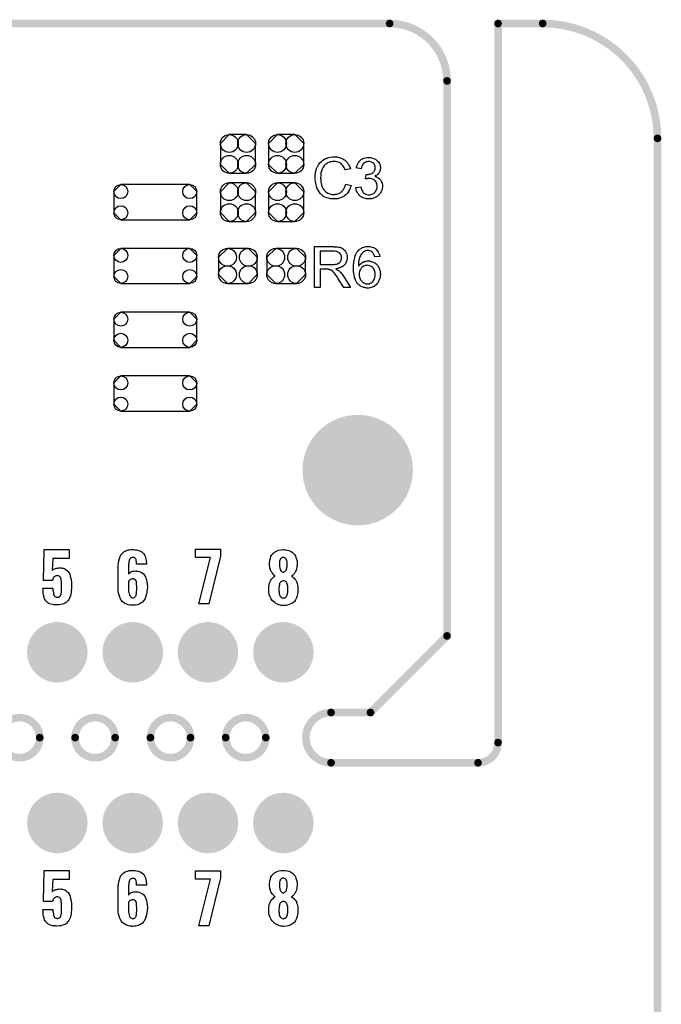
# Model space of a CAD drawing. Extents: x -0.07 to 0.95, y -0.15 to 1.54.
# Tile 13 of 13: x 0.45 to 0.95, y 0.77 to 1.54. Entities that reach past the tile are written whole.
import ezdxf

# ---------------------------------------------------------------- set-up
doc = ezdxf.new("R2010")
doc.units = 0
doc.layers.get('0').update_dxf_attribs({"linetype": 'CONTINUOUS'})
for name, color, linetype in [('gko', 6, 'CONTINUOUS'), ('gto', 2, 'CONTINUOUS'), ('gts', 1, 'CONTINUOUS')]:
    doc.layers.add(name, color=color, linetype=linetype)

# ---------------------------------------------------------------- blocks, each defined once
blk = doc.blocks.new('D32')
at = {"const_width": 0.003}
blk.add_lwpolyline([(-0.0015, 0, 1), (0.0015, 0, 1)], format="xyb", close=True, dxfattribs=at)
blk = doc.blocks.new('D64')
blk.add_lwpolyline([(0.0068, 0.0152), (-0.0068, 0.0152), (-0.0138, 0.0082), (-0.0138, -0.0082), (-0.0068, -0.0152), (0.0068, -0.0152), (0.0138, -0.0082), (0.0138, 0.0082)], close=True)
for centre in [(-0.0068, 0.0082), (0.0068, 0.0082), (-0.0068, -0.0082), (0.0068, -0.0082)]:
    blk.add_circle(centre, 0.007)
blk = doc.blocks.new('D65')
blk.add_lwpolyline([(-0.0152, 0.0068), (-0.0152, -0.0068), (-0.0082, -0.0138), (0.0082, -0.0138), (0.0152, -0.0068), (0.0152, 0.0068), (0.0082, 0.0138), (-0.0082, 0.0138)], close=True)
for centre in [(-0.0082, 0.0068), (0.0082, 0.0068), (-0.0082, -0.0068), (0.0082, -0.0068)]:
    blk.add_circle(centre, 0.007)
blk = doc.blocks.new('D66')
blk.add_lwpolyline([(0.027, 0.0138), (-0.027, 0.0138), (-0.0325, 0.0083), (-0.0325, -0.0083), (-0.027, -0.0138), (0.027, -0.0138), (0.0325, -0.0083), (0.0325, 0.0083)], close=True)
for centre in [(-0.027, 0.0083), (0.027, 0.0083), (-0.027, -0.0083), (0.027, -0.0083)]:
    blk.add_circle(centre, 0.0055)
blk = doc.blocks.new('D36')
at = {"const_width": 0.0237}
blk.add_lwpolyline([(-0.01185, 0, 1), (0.01185, 0, 1)], format="xyb", close=True, dxfattribs=at)
blk = doc.blocks.new('D38')
at = {"const_width": 0.0433}
blk.add_lwpolyline([(-0.02165, 0, 1), (0.02165, 0, 1)], format="xyb", close=True, dxfattribs=at)

msp = doc.modelspace()

# ---------------------------------------------------------------- linework, layer by layer
at = {"layer": 'gko', "color": 6, "const_width": 0.006}
for points in [[(0.16, 1.54), (0.74, 1.54)], [(0.825, 1.54), (0.86, 1.54)], [(0.825, 0.9764), (0.825, 1.54)], [(0.785, 1.495), (0.785, 1.495)], [(0.785, 1.495), (0.785, 1.495)], [(0.785, 1.06), (0.785, 1.495)], [(0.95, 1.45), (0.95, 1.45)], [(0.95, 1.45), (0.95, 1.45)], [(0.95, -0.05), (0.95, 1.45)], [(0.725, 1), (0.785, 1.06)], [(0.6941, 1), (0.6941, 1)], [(0.6941, 1), (0.6941, 1)], [(0.6941, 1), (0.725, 1)], [(0.4657, 0.9803), (0.4657, 0.9803)], [(0.4657, 0.9803), (0.4657, 0.9803)], [(0.4934, 0.9803), (0.4934, 0.9803)], [(0.5248, 0.9803), (0.5248, 0.9803)], [(0.5248, 0.9803), (0.5248, 0.9803)], [(0.5525, 0.9803), (0.5525, 0.9803)], [(0.5839, 0.9803), (0.5839, 0.9803)], [(0.5839, 0.9803), (0.5839, 0.9803)], [(0.6115, 0.9803), (0.6115, 0.9803)], [(0.6429, 0.9803), (0.6429, 0.9803)], [(0.6429, 0.9803), (0.6429, 0.9803)], [(0.6941, 0.9606), (0.8093, 0.9606)], [(0.8093, 0.9606), (0.8093, 0.9606)], [(0.8093, 0.9606), (0.8093, 0.9606)]]:
    msp.add_lwpolyline(points, dxfattribs=at)
for points in [[(0.785, 1.495, 0.414214), (0.74, 1.54)], [(0.95, 1.45, 0.414214), (0.86, 1.54)], [(0.4657, 0.9803, 1), (0.4343, 0.9803)], [(0.5248, 0.9803, 1), (0.4934, 0.9803)], [(0.5839, 0.9803, 1), (0.5525, 0.9803)], [(0.6429, 0.9803, 1), (0.6115, 0.9803)], [(0.6941, 1, 1), (0.6941, 0.9606)], [(0.4343, 0.9803, 1), (0.4657, 0.9803)], [(0.4934, 0.9803, 1), (0.5248, 0.9803)], [(0.5525, 0.9803, 1), (0.5839, 0.9803)], [(0.6115, 0.9803, 1), (0.6429, 0.9803)], [(0.8093, 0.9606, 0.416066), (0.825, 0.9764)]]:
    msp.add_lwpolyline(points, format="xyb", dxfattribs=at)
at = {"layer": 'gto', "color": 2}
for points in [[(0.6974, 1.4355), (0.6978, 1.4354), (0.6983, 1.4354), (0.6989, 1.4354), (0.6995, 1.4352), (0.7007, 1.4349), (0.7021, 1.4345), (0.7028, 1.4342), (0.7034, 1.4339), (0.7041, 1.4335), (0.7047, 1.4331), (0.7048, 1.433), (0.7049, 1.433), (0.705, 1.4329), (0.7053, 1.4326), (0.7055, 1.4324), (0.7058, 1.4321), (0.7062, 1.4317), (0.7065, 1.4313), (0.7069, 1.4309), (0.7073, 1.4303), (0.7077, 1.4298), (0.708, 1.4292), (0.7084, 1.4285), (0.7087, 1.4278), (0.709, 1.427), (0.7093, 1.4262), (0.7051, 1.4252), (0.7051, 1.4253), (0.7051, 1.4254), (0.705, 1.4256), (0.7049, 1.4258), (0.7048, 1.4261), (0.7047, 1.4264), (0.7043, 1.4272), (0.7038, 1.428), (0.7033, 1.4288), (0.7026, 1.4296), (0.7019, 1.4303), (0.7018, 1.4304), (0.7015, 1.4306), (0.701, 1.4308), (0.7004, 1.4312), (0.6996, 1.4314), (0.6988, 1.4317), (0.6977, 1.4319), (0.6965, 1.4319), (0.6962, 1.4319), (0.6959, 1.4319), (0.6956, 1.4319), (0.6952, 1.4318), (0.6944, 1.4317), (0.6934, 1.4315), (0.6924, 1.4312), (0.6913, 1.4307), (0.6904, 1.4301), (0.6903, 1.4301), (0.6903, 1.43), (0.6899, 1.4298), (0.6895, 1.4294), (0.689, 1.4289), (0.6884, 1.4282), (0.6879, 1.4274), (0.6873, 1.4264), (0.6869, 1.4254), (0.6869, 1.4253), (0.6868, 1.4252), (0.6868, 1.4251), (0.6867, 1.4249), (0.6867, 1.4246), (0.6866, 1.4243), (0.6864, 1.4235), (0.6862, 1.4226), (0.6861, 1.4215), (0.686, 1.4204), (0.6859, 1.4192), (0.6859, 1.4192), (0.6859, 1.419), (0.6859, 1.4188), (0.6859, 1.4185), (0.686, 1.4182), (0.686, 1.4178), (0.686, 1.4173), (0.6861, 1.4168), (0.6862, 1.4157), (0.6864, 1.4145), (0.6867, 1.4133), (0.6871, 1.4121), (0.6871, 1.4121), (0.6871, 1.412), (0.6872, 1.4118), (0.6873, 1.4116), (0.6876, 1.4111), (0.688, 1.4104), (0.6885, 1.4097), (0.6891, 1.4089), (0.6899, 1.4082), (0.6908, 1.4075), (0.6908, 1.4075), (0.6909, 1.4075), (0.691, 1.4074), (0.6912, 1.4073), (0.6915, 1.4072), (0.6917, 1.4071), (0.6924, 1.4068), (0.6932, 1.4065), (0.6941, 1.4063), (0.6952, 1.4061), (0.6962, 1.4061), (0.6965, 1.4061), (0.6968, 1.4061), (0.6971, 1.4061), (0.6975, 1.4062), (0.6983, 1.4063), (0.6993, 1.4066), (0.7002, 1.4069), (0.7013, 1.4074), (0.7018, 1.4077), (0.7022, 1.4081), (0.7023, 1.4081), (0.7023, 1.4082), (0.7025, 1.4083), (0.7026, 1.4085), (0.7028, 1.4087), (0.7031, 1.409), (0.7033, 1.4093), (0.7036, 1.4096), (0.7038, 1.41), (0.7042, 1.4105), (0.7044, 1.411), (0.7047, 1.4115), (0.705, 1.4121), (0.7052, 1.4128), (0.7054, 1.4135), (0.7056, 1.4142), (0.7098, 1.4131), (0.7098, 1.4131), (0.7098, 1.4129), (0.7097, 1.4126), (0.7096, 1.4123), (0.7094, 1.4118), (0.7092, 1.4113), (0.709, 1.4108), (0.7087, 1.4102), (0.7081, 1.4089), (0.7073, 1.4076), (0.7068, 1.4069), (0.7062, 1.4063), (0.7057, 1.4057), (0.705, 1.4052), (0.705, 1.4051), (0.7049, 1.405), (0.7047, 1.405), (0.7044, 1.4048), (0.7041, 1.4045), (0.7037, 1.4043), (0.7032, 1.4041), (0.7027, 1.4038), (0.7021, 1.4036), (0.7014, 1.4033), (0.7007, 1.4031), (0.7, 1.4029), (0.6992, 1.4027), (0.6984, 1.4026), (0.6975, 1.4025), (0.6966, 1.4025), (0.6961, 1.4025), (0.6957, 1.4025), (0.6953, 1.4025), (0.6948, 1.4026), (0.6942, 1.4026), (0.6936, 1.4027), (0.6922, 1.403), (0.6909, 1.4033), (0.6895, 1.4038), (0.6888, 1.4042), (0.6882, 1.4045), (0.6881, 1.4046), (0.688, 1.4046), (0.6879, 1.4048), (0.6877, 1.405), (0.6874, 1.4051), (0.6871, 1.4054), (0.6867, 1.4057), (0.6863, 1.4061), (0.686, 1.4065), (0.6855, 1.4069), (0.6847, 1.408), (0.6839, 1.4093), (0.6832, 1.4106), (0.6832, 1.4107), (0.6831, 1.4108), (0.6831, 1.4111), (0.683, 1.4113), (0.6829, 1.4117), (0.6827, 1.4122), (0.6825, 1.4127), (0.6824, 1.4132), (0.6823, 1.4138), (0.6821, 1.4145), (0.6819, 1.416), (0.6817, 1.4176), (0.6816, 1.4192), (0.6816, 1.4193), (0.6816, 1.4195), (0.6816, 1.4197), (0.6816, 1.4201), (0.6816, 1.4205), (0.6817, 1.421), (0.6817, 1.4216), (0.6818, 1.4222), (0.682, 1.4235), (0.6824, 1.425), (0.6828, 1.4265), (0.6835, 1.4279), (0.6835, 1.428), (0.6836, 1.4281), (0.6837, 1.4283), (0.6838, 1.4285), (0.684, 1.4288), (0.6843, 1.4292), (0.6849, 1.43), (0.6856, 1.431), (0.6866, 1.4319), (0.6876, 1.4328), (0.6889, 1.4336), (0.6889, 1.4336), (0.6891, 1.4337), (0.6892, 1.4338), (0.6895, 1.4339), (0.6898, 1.4341), (0.6902, 1.4342), (0.6907, 1.4344), (0.6912, 1.4346), (0.6917, 1.4348), (0.6923, 1.4349), (0.6936, 1.4352), (0.6951, 1.4354), (0.6966, 1.4355), (0.6971, 1.4355), (0.6974, 1.4355)], [(0.7244, 1.4351), (0.725, 1.435), (0.7258, 1.4348), (0.7266, 1.4346), (0.7275, 1.4343), (0.7283, 1.434), (0.7283, 1.434), (0.7284, 1.4339), (0.7287, 1.4338), (0.7291, 1.4335), (0.7295, 1.4332), (0.7301, 1.4327), (0.7306, 1.4322), (0.7312, 1.4316), (0.7317, 1.4309), (0.7317, 1.4308), (0.7318, 1.4306), (0.732, 1.4302), (0.7323, 1.4297), (0.7325, 1.4291), (0.7327, 1.4284), (0.7328, 1.4276), (0.7329, 1.4268), (0.7329, 1.4267), (0.7329, 1.4264), (0.7328, 1.4261), (0.7327, 1.4256), (0.7326, 1.425), (0.7323, 1.4243), (0.7321, 1.4237), (0.7317, 1.423), (0.7317, 1.4229), (0.7315, 1.4227), (0.7312, 1.4224), (0.7309, 1.422), (0.7304, 1.4216), (0.7299, 1.4212), (0.7292, 1.4208), (0.7284, 1.4203), (0.7285, 1.4203), (0.7286, 1.4203), (0.7287, 1.4202), (0.7289, 1.4202), (0.7294, 1.42), (0.73, 1.4197), (0.7308, 1.4194), (0.7315, 1.4189), (0.7322, 1.4183), (0.7329, 1.4176), (0.7329, 1.4175), (0.7331, 1.4172), (0.7334, 1.4168), (0.7336, 1.4162), (0.7339, 1.4154), (0.7342, 1.4146), (0.7344, 1.4135), (0.7344, 1.4124), (0.7344, 1.4124), (0.7344, 1.4123), (0.7344, 1.412), (0.7344, 1.4117), (0.7343, 1.4114), (0.7342, 1.411), (0.7341, 1.4105), (0.7341, 1.41), (0.7337, 1.4089), (0.7334, 1.4083), (0.7331, 1.4077), (0.7328, 1.4071), (0.7323, 1.4065), (0.7319, 1.4059), (0.7313, 1.4054), (0.7313, 1.4053), (0.7312, 1.4052), (0.731, 1.4051), (0.7308, 1.4049), (0.7305, 1.4047), (0.7301, 1.4044), (0.7297, 1.4042), (0.7292, 1.4039), (0.7287, 1.4037), (0.7281, 1.4034), (0.7275, 1.4032), (0.7268, 1.4029), (0.7261, 1.4027), (0.7253, 1.4026), (0.7245, 1.4025), (0.7236, 1.4025), (0.7232, 1.4025), (0.7229, 1.4025), (0.7226, 1.4026), (0.7221, 1.4026), (0.7217, 1.4027), (0.7212, 1.4028), (0.7201, 1.4031), (0.7189, 1.4035), (0.7183, 1.4038), (0.7177, 1.4041), (0.7172, 1.4045), (0.7166, 1.405), (0.7166, 1.405), (0.7165, 1.4051), (0.7164, 1.4052), (0.7162, 1.4054), (0.716, 1.4056), (0.7158, 1.406), (0.7155, 1.4063), (0.7152, 1.4067), (0.7149, 1.4072), (0.7147, 1.4076), (0.7141, 1.4087), (0.7137, 1.41), (0.7136, 1.4107), (0.7135, 1.4115), (0.7174, 1.412), (0.7174, 1.4119), (0.7175, 1.4118), (0.7175, 1.4117), (0.7176, 1.4114), (0.7176, 1.4111), (0.7177, 1.4108), (0.7179, 1.4101), (0.7183, 1.4093), (0.7187, 1.4085), (0.7191, 1.4078), (0.7197, 1.4071), (0.7198, 1.4071), (0.72, 1.4069), (0.7203, 1.4067), (0.7208, 1.4064), (0.7214, 1.4062), (0.722, 1.4059), (0.7228, 1.4057), (0.7237, 1.4057), (0.7239, 1.4057), (0.7241, 1.4057), (0.7246, 1.4058), (0.7253, 1.4059), (0.726, 1.4062), (0.7268, 1.4065), (0.7276, 1.4069), (0.7283, 1.4076), (0.7284, 1.4077), (0.7287, 1.408), (0.7289, 1.4084), (0.7293, 1.4089), (0.7297, 1.4096), (0.7299, 1.4104), (0.7302, 1.4113), (0.7303, 1.4123), (0.7303, 1.4124), (0.7303, 1.4125), (0.7303, 1.4126), (0.7302, 1.4128), (0.7302, 1.4133), (0.73, 1.4139), (0.7299, 1.4147), (0.7295, 1.4154), (0.7291, 1.4161), (0.7285, 1.4168), (0.7284, 1.4169), (0.7281, 1.4171), (0.7278, 1.4174), (0.7273, 1.4177), (0.7266, 1.418), (0.7258, 1.4183), (0.725, 1.4185), (0.724, 1.4186), (0.7236, 1.4186), (0.7232, 1.4185), (0.7228, 1.4185), (0.7224, 1.4184), (0.7218, 1.4183), (0.7212, 1.4182), (0.7217, 1.4216), (0.7219, 1.4216), (0.7221, 1.4216), (0.7227, 1.4216), (0.7232, 1.4217), (0.7238, 1.4218), (0.7245, 1.4219), (0.7253, 1.4221), (0.726, 1.4225), (0.7268, 1.4229), (0.7268, 1.4229), (0.7269, 1.4229), (0.7271, 1.4231), (0.7275, 1.4234), (0.7278, 1.4239), (0.7282, 1.4245), (0.7285, 1.4251), (0.7287, 1.4259), (0.7288, 1.4264), (0.7288, 1.4269), (0.7288, 1.4269), (0.7288, 1.427), (0.7288, 1.4273), (0.7287, 1.4276), (0.7287, 1.4281), (0.7285, 1.4287), (0.7282, 1.4293), (0.7279, 1.4299), (0.7274, 1.4305), (0.7273, 1.4305), (0.7271, 1.4307), (0.7268, 1.4309), (0.7263, 1.4312), (0.7258, 1.4314), (0.7251, 1.4317), (0.7244, 1.4318), (0.7236, 1.4319), (0.7232, 1.4319), (0.7228, 1.4318), (0.7222, 1.4317), (0.7216, 1.4315), (0.721, 1.4313), (0.7204, 1.4309), (0.7198, 1.4305), (0.7197, 1.4304), (0.7196, 1.4302), (0.7193, 1.4299), (0.7189, 1.4294), (0.7186, 1.4288), (0.7183, 1.4281), (0.718, 1.4272), (0.7178, 1.4262), (0.7139, 1.4269), (0.7139, 1.4269), (0.714, 1.427), (0.714, 1.4272), (0.7141, 1.4275), (0.7141, 1.4278), (0.7143, 1.4282), (0.7146, 1.4291), (0.715, 1.4301), (0.7156, 1.4311), (0.7163, 1.4321), (0.7171, 1.433), (0.7172, 1.433), (0.7173, 1.433), (0.7174, 1.4331), (0.7176, 1.4333), (0.7178, 1.4335), (0.7182, 1.4336), (0.7185, 1.4338), (0.7189, 1.4341), (0.7198, 1.4344), (0.7209, 1.4348), (0.7221, 1.435), (0.7228, 1.4351), (0.7239, 1.4351), (0.7244, 1.4351)], [(0.6964, 1.3651), (0.6968, 1.3651), (0.6978, 1.3651), (0.6988, 1.365), (0.6999, 1.3648), (0.7009, 1.3646), (0.7015, 1.3645), (0.7019, 1.3643), (0.7019, 1.3643), (0.702, 1.3643), (0.7022, 1.3641), (0.7027, 1.3639), (0.7032, 1.3636), (0.7037, 1.3632), (0.7043, 1.3627), (0.7049, 1.362), (0.7054, 1.3613), (0.7054, 1.3612), (0.7055, 1.3612), (0.7057, 1.3609), (0.7058, 1.3604), (0.7061, 1.3598), (0.7064, 1.3591), (0.7066, 1.3583), (0.7067, 1.3574), (0.7068, 1.3565), (0.7068, 1.3564), (0.7068, 1.3563), (0.7068, 1.3561), (0.7067, 1.3559), (0.7067, 1.3556), (0.7067, 1.3553), (0.7065, 1.3545), (0.7062, 1.3536), (0.7058, 1.3526), (0.7053, 1.3516), (0.7049, 1.3511), (0.7046, 1.3507), (0.7045, 1.3506), (0.7045, 1.3506), (0.7043, 1.3505), (0.7041, 1.3503), (0.7039, 1.3501), (0.7036, 1.3499), (0.7033, 1.3497), (0.7029, 1.3494), (0.7024, 1.3492), (0.7019, 1.349), (0.7014, 1.3487), (0.7008, 1.3485), (0.7001, 1.3483), (0.6994, 1.3481), (0.6986, 1.3479), (0.6978, 1.3478), (0.6979, 1.3477), (0.698, 1.3476), (0.6983, 1.3475), (0.6987, 1.3473), (0.6995, 1.3468), (0.6999, 1.3464), (0.7003, 1.3462), (0.7004, 1.3461), (0.7006, 1.3458), (0.701, 1.3455), (0.7015, 1.345), (0.702, 1.3444), (0.7026, 1.3437), (0.7032, 1.3428), (0.7038, 1.3419), (0.7093, 1.3332), (0.704, 1.3332), (0.6998, 1.3399), (0.6998, 1.3399), (0.6997, 1.34), (0.6997, 1.3402), (0.6995, 1.3403), (0.6992, 1.3408), (0.6988, 1.3415), (0.6983, 1.3422), (0.6978, 1.3429), (0.6973, 1.3436), (0.6968, 1.3443), (0.6967, 1.3443), (0.6966, 1.3445), (0.6964, 1.3448), (0.6961, 1.3451), (0.6954, 1.3458), (0.695, 1.3461), (0.6946, 1.3464), (0.6946, 1.3464), (0.6945, 1.3465), (0.6943, 1.3466), (0.694, 1.3467), (0.6937, 1.3469), (0.6934, 1.347), (0.6927, 1.3472), (0.6926, 1.3472), (0.6925, 1.3473), (0.6924, 1.3473), (0.6921, 1.3473), (0.6918, 1.3474), (0.6914, 1.3474), (0.6909, 1.3474), (0.6855, 1.3474), (0.6855, 1.3332), (0.6812, 1.3332), (0.6812, 1.3652), (0.6961, 1.3652), (0.6964, 1.3651)], [(0.6955, 1.3616), (0.6855, 1.3616), (0.6855, 1.3511), (0.695, 1.3511), (0.6955, 1.3511), (0.6962, 1.3511), (0.6969, 1.3512), (0.6977, 1.3513), (0.6984, 1.3514), (0.6991, 1.3516), (0.6991, 1.3517), (0.6993, 1.3517), (0.6996, 1.3519), (0.7, 1.3521), (0.7004, 1.3523), (0.7008, 1.3527), (0.7012, 1.3531), (0.7015, 1.3536), (0.7016, 1.3536), (0.7017, 1.3538), (0.7018, 1.3541), (0.702, 1.3544), (0.7021, 1.3548), (0.7023, 1.3553), (0.7024, 1.3559), (0.7024, 1.3564), (0.7024, 1.3565), (0.7024, 1.3565), (0.7024, 1.3568), (0.7023, 1.3572), (0.7022, 1.3578), (0.702, 1.3583), (0.7017, 1.359), (0.7013, 1.3596), (0.7008, 1.3602), (0.7007, 1.3602), (0.7004, 1.3604), (0.7001, 1.3606), (0.6995, 1.3609), (0.6988, 1.3612), (0.6979, 1.3614), (0.6968, 1.3616), (0.6955, 1.3616)], [(0.7238, 1.3653), (0.7241, 1.3653), (0.7245, 1.3652), (0.7253, 1.3651), (0.7263, 1.3648), (0.7273, 1.3645), (0.7283, 1.3639), (0.7289, 1.3636), (0.7293, 1.3632), (0.7294, 1.3632), (0.7294, 1.3631), (0.7295, 1.363), (0.7297, 1.3628), (0.7299, 1.3626), (0.7301, 1.3623), (0.7306, 1.3617), (0.7311, 1.3608), (0.7316, 1.3598), (0.732, 1.3587), (0.7323, 1.3574), (0.7283, 1.3571), (0.7283, 1.3571), (0.7283, 1.3572), (0.7283, 1.3574), (0.7281, 1.3578), (0.7279, 1.3584), (0.7277, 1.3589), (0.7275, 1.3595), (0.7271, 1.36), (0.7268, 1.3604), (0.7267, 1.3605), (0.7265, 1.3607), (0.7262, 1.3609), (0.7258, 1.3613), (0.7252, 1.3615), (0.7245, 1.3618), (0.7237, 1.362), (0.7229, 1.3621), (0.7226, 1.3621), (0.7222, 1.3621), (0.7218, 1.362), (0.7212, 1.3618), (0.7207, 1.3616), (0.7201, 1.3614), (0.7196, 1.361), (0.7195, 1.361), (0.7192, 1.3608), (0.7189, 1.3605), (0.7185, 1.36), (0.718, 1.3595), (0.7175, 1.3588), (0.7171, 1.358), (0.7166, 1.3571), (0.7166, 1.357), (0.7166, 1.3569), (0.7165, 1.3568), (0.7164, 1.3566), (0.7164, 1.3563), (0.7163, 1.356), (0.7162, 1.3556), (0.7161, 1.3552), (0.716, 1.3547), (0.7159, 1.3541), (0.7158, 1.3535), (0.7157, 1.3529), (0.7156, 1.3521), (0.7156, 1.3514), (0.7155, 1.3505), (0.7155, 1.3497), (0.7156, 1.3498), (0.7158, 1.35), (0.7161, 1.3504), (0.7165, 1.3509), (0.717, 1.3514), (0.7176, 1.3519), (0.7182, 1.3524), (0.719, 1.3529), (0.719, 1.3529), (0.7191, 1.3529), (0.7193, 1.3531), (0.7198, 1.3532), (0.7203, 1.3535), (0.721, 1.3536), (0.7217, 1.3538), (0.7225, 1.3539), (0.7233, 1.354), (0.7237, 1.354), (0.724, 1.3539), (0.7243, 1.3539), (0.7247, 1.3538), (0.7252, 1.3537), (0.7256, 1.3536), (0.7267, 1.3533), (0.7272, 1.353), (0.7278, 1.3527), (0.7283, 1.3524), (0.7289, 1.352), (0.7295, 1.3516), (0.73, 1.3511), (0.7301, 1.351), (0.7301, 1.3509), (0.7303, 1.3508), (0.7304, 1.3505), (0.7307, 1.3502), (0.7309, 1.3499), (0.7311, 1.3495), (0.7314, 1.349), (0.7317, 1.3485), (0.7319, 1.348), (0.7321, 1.3473), (0.7324, 1.3467), (0.7325, 1.346), (0.7326, 1.3452), (0.7327, 1.3444), (0.7328, 1.3436), (0.7328, 1.3435), (0.7328, 1.3434), (0.7328, 1.3433), (0.7328, 1.3431), (0.7327, 1.3428), (0.7327, 1.3425), (0.7326, 1.3418), (0.7325, 1.3409), (0.7322, 1.34), (0.7319, 1.339), (0.7314, 1.338), (0.7314, 1.3379), (0.7314, 1.3379), (0.7313, 1.3377), (0.7312, 1.3376), (0.7309, 1.3371), (0.7305, 1.3365), (0.73, 1.3359), (0.7294, 1.3352), (0.7287, 1.3346), (0.7279, 1.334), (0.7278, 1.334), (0.7278, 1.334), (0.7277, 1.3339), (0.7275, 1.3338), (0.727, 1.3336), (0.7264, 1.3334), (0.7256, 1.3331), (0.7247, 1.3329), (0.7238, 1.3327), (0.7227, 1.3327), (0.7225, 1.3327), (0.7222, 1.3327), (0.7219, 1.3327), (0.7215, 1.3328), (0.721, 1.3329), (0.7204, 1.333), (0.7199, 1.3331), (0.7192, 1.3333), (0.7186, 1.3335), (0.7179, 1.3338), (0.7173, 1.3342), (0.7166, 1.3346), (0.716, 1.3351), (0.7153, 1.3356), (0.7147, 1.3363), (0.7147, 1.3363), (0.7146, 1.3365), (0.7144, 1.3366), (0.7143, 1.337), (0.714, 1.3374), (0.7137, 1.3378), (0.7135, 1.3384), (0.7132, 1.3391), (0.7129, 1.3399), (0.7126, 1.3408), (0.7124, 1.3417), (0.7121, 1.3428), (0.7119, 1.344), (0.7118, 1.3453), (0.7117, 1.3467), (0.7116, 1.3481), (0.7116, 1.3482), (0.7116, 1.3482), (0.7116, 1.3484), (0.7116, 1.3486), (0.7117, 1.349), (0.7117, 1.3497), (0.7117, 1.3504), (0.7118, 1.3513), (0.7119, 1.3523), (0.712, 1.3533), (0.7122, 1.3544), (0.7125, 1.3555), (0.7127, 1.3566), (0.7131, 1.3578), (0.7135, 1.3588), (0.7139, 1.3598), (0.7144, 1.3608), (0.715, 1.3616), (0.7151, 1.3617), (0.7152, 1.3618), (0.7154, 1.362), (0.7156, 1.3622), (0.7159, 1.3625), (0.7162, 1.3628), (0.7167, 1.3632), (0.7172, 1.3635), (0.7177, 1.3638), (0.7183, 1.3642), (0.719, 1.3645), (0.7197, 1.3648), (0.7205, 1.365), (0.7213, 1.3652), (0.7222, 1.3653), (0.7231, 1.3653), (0.7235, 1.3653), (0.7238, 1.3653)], [(0.7225, 1.3505), (0.7222, 1.3505), (0.7221, 1.3505), (0.7216, 1.3504), (0.721, 1.3503), (0.7203, 1.35), (0.7195, 1.3497), (0.7187, 1.3492), (0.718, 1.3486), (0.7179, 1.3485), (0.7177, 1.3482), (0.7174, 1.3478), (0.7171, 1.3472), (0.7167, 1.3465), (0.7164, 1.3456), (0.7162, 1.3447), (0.7161, 1.3436), (0.7161, 1.3435), (0.7161, 1.3432), (0.7162, 1.3428), (0.7162, 1.3423), (0.7163, 1.3417), (0.7165, 1.3411), (0.7167, 1.3404), (0.717, 1.3397), (0.717, 1.3396), (0.7172, 1.3394), (0.7173, 1.339), (0.7176, 1.3386), (0.7179, 1.3382), (0.7184, 1.3377), (0.7188, 1.3373), (0.7194, 1.3369), (0.7195, 1.3368), (0.7197, 1.3367), (0.72, 1.3365), (0.7204, 1.3364), (0.7209, 1.3362), (0.7214, 1.336), (0.722, 1.3359), (0.7227, 1.3359), (0.7229, 1.3359), (0.7231, 1.3359), (0.7235, 1.336), (0.7241, 1.3361), (0.7248, 1.3364), (0.7255, 1.3367), (0.7263, 1.3372), (0.7266, 1.3375), (0.727, 1.3379), (0.727, 1.3379), (0.7271, 1.338), (0.7272, 1.3383), (0.7275, 1.3387), (0.7279, 1.3393), (0.7282, 1.3401), (0.7285, 1.341), (0.7287, 1.3421), (0.7288, 1.3433), (0.7288, 1.3434), (0.7288, 1.3435), (0.7288, 1.3437), (0.7287, 1.3439), (0.7287, 1.3442), (0.7287, 1.3445), (0.7285, 1.3452), (0.7283, 1.3461), (0.728, 1.3469), (0.7276, 1.3478), (0.727, 1.3486), (0.7269, 1.3487), (0.7266, 1.3489), (0.7263, 1.3492), (0.7258, 1.3495), (0.7251, 1.3499), (0.7244, 1.3502), (0.7235, 1.3504), (0.7225, 1.3505)], [(0.4889, 1.1207), (0.4759, 1.1207), (0.4755, 1.1114), (0.4756, 1.1115), (0.476, 1.1118), (0.4764, 1.1121), (0.4768, 1.1123), (0.4774, 1.1126), (0.4779, 1.1128), (0.478, 1.1128), (0.4783, 1.1129), (0.4786, 1.113), (0.4791, 1.1132), (0.4797, 1.1132), (0.4804, 1.1133), (0.4819, 1.1134), (0.4823, 1.1134), (0.4826, 1.1133), (0.4834, 1.1132), (0.4844, 1.113), (0.4854, 1.1126), (0.4865, 1.1119), (0.4875, 1.111), (0.488, 1.1105), (0.4884, 1.1098), (0.4885, 1.1097), (0.4888, 1.1092), (0.4892, 1.1084), (0.4896, 1.1072), (0.4899, 1.1059), (0.4904, 1.1042), (0.4906, 1.1022), (0.4907, 1.0999), (0.4907, 1.0998), (0.4907, 1.0997), (0.4907, 1.0994), (0.4907, 1.0991), (0.4906, 1.0982), (0.4906, 1.097), (0.4904, 1.0957), (0.4903, 1.0942), (0.4901, 1.0928), (0.4898, 1.0915), (0.4898, 1.0913), (0.4896, 1.0909), (0.4894, 1.0903), (0.489, 1.0896), (0.4885, 1.0887), (0.4879, 1.0879), (0.4872, 1.087), (0.4864, 1.0862), (0.4863, 1.0862), (0.4859, 1.0859), (0.4854, 1.0857), (0.4845, 1.0853), (0.4835, 1.0849), (0.4823, 1.0847), (0.4809, 1.0844), (0.4792, 1.0843), (0.4784, 1.0843), (0.4777, 1.0844), (0.4767, 1.0845), (0.4756, 1.0847), (0.4745, 1.085), (0.4734, 1.0853), (0.4724, 1.0858), (0.4724, 1.0859), (0.472, 1.0862), (0.4716, 1.0865), (0.4711, 1.087), (0.4706, 1.0876), (0.47, 1.0883), (0.4695, 1.0892), (0.4691, 1.0902), (0.4691, 1.0904), (0.4689, 1.0907), (0.4689, 1.0914), (0.4687, 1.0922), (0.4685, 1.0932), (0.4684, 1.0945), (0.4683, 1.0958), (0.4682, 1.0974), (0.4761, 1.0974), (0.4761, 1.0972), (0.4761, 1.0968), (0.4761, 1.0962), (0.4762, 1.0953), (0.4764, 1.0936), (0.4765, 1.0927), (0.4768, 1.092), (0.4768, 1.0919), (0.4769, 1.0917), (0.4771, 1.0915), (0.4774, 1.0912), (0.4778, 1.0908), (0.4783, 1.0906), (0.4789, 1.0904), (0.4795, 1.0903), (0.4798, 1.0903), (0.4801, 1.0904), (0.4804, 1.0905), (0.4812, 1.0908), (0.4815, 1.0911), (0.4819, 1.0914), (0.4819, 1.0915), (0.4819, 1.0916), (0.4821, 1.0918), (0.4823, 1.0922), (0.4825, 1.0931), (0.4828, 1.0942), (0.4828, 1.0943), (0.4828, 1.0946), (0.4829, 1.095), (0.4829, 1.0956), (0.4829, 1.0963), (0.4829, 1.0972), (0.4829, 1.0983), (0.4829, 1.0996), (0.4829, 1.0997), (0.4829, 1.0997), (0.4829, 1.1002), (0.4829, 1.1009), (0.4829, 1.1017), (0.4828, 1.1027), (0.4826, 1.1037), (0.4824, 1.1046), (0.4822, 1.1054), (0.4822, 1.1055), (0.482, 1.1057), (0.4819, 1.106), (0.4816, 1.1064), (0.4812, 1.1067), (0.4807, 1.107), (0.48, 1.1072), (0.4793, 1.1073), (0.4792, 1.1073), (0.4789, 1.1072), (0.4784, 1.1072), (0.4778, 1.1068), (0.4772, 1.1064), (0.4766, 1.1057), (0.476, 1.1047), (0.4759, 1.1042), (0.4757, 1.1035), (0.4686, 1.1035), (0.4692, 1.1278), (0.4889, 1.1278), (0.4889, 1.1207)], [(0.5404, 1.1276), (0.5417, 1.1274), (0.5431, 1.1271), (0.5444, 1.1266), (0.5457, 1.1259), (0.5467, 1.125), (0.5468, 1.1249), (0.5472, 1.1245), (0.5476, 1.1239), (0.5481, 1.123), (0.5485, 1.1219), (0.5489, 1.1205), (0.5492, 1.1189), (0.5493, 1.1169), (0.5494, 1.1162), (0.5417, 1.1162), (0.5417, 1.1164), (0.5417, 1.1167), (0.5417, 1.1172), (0.5416, 1.1179), (0.5414, 1.1192), (0.5412, 1.1199), (0.5411, 1.1204), (0.5411, 1.1204), (0.541, 1.1205), (0.5408, 1.1207), (0.5406, 1.1209), (0.5402, 1.1212), (0.5398, 1.1214), (0.5393, 1.1214), (0.5387, 1.1215), (0.5384, 1.1215), (0.5379, 1.1214), (0.5372, 1.1212), (0.5366, 1.1207), (0.5365, 1.1205), (0.5363, 1.1204), (0.5362, 1.1201), (0.5361, 1.1198), (0.5359, 1.1193), (0.5357, 1.1188), (0.5356, 1.1181), (0.5356, 1.118), (0.5356, 1.1178), (0.5355, 1.1174), (0.5355, 1.1168), (0.5354, 1.116), (0.5354, 1.1151), (0.5353, 1.1141), (0.5353, 1.1129), (0.5353, 1.1086), (0.5355, 1.1087), (0.5358, 1.1092), (0.5365, 1.1098), (0.5375, 1.1104), (0.5376, 1.1104), (0.5377, 1.1104), (0.5381, 1.1106), (0.5385, 1.1107), (0.5391, 1.1109), (0.5397, 1.1109), (0.541, 1.111), (0.5414, 1.111), (0.5417, 1.1109), (0.5426, 1.1109), (0.5437, 1.1106), (0.5447, 1.1102), (0.5459, 1.1096), (0.547, 1.1088), (0.5479, 1.1077), (0.548, 1.1075), (0.5482, 1.1071), (0.5486, 1.1064), (0.549, 1.1054), (0.5494, 1.1041), (0.5497, 1.1025), (0.55, 1.1007), (0.5501, 1.0987), (0.5501, 1.0986), (0.5501, 1.0984), (0.5501, 1.098), (0.5501, 1.0975), (0.55, 1.097), (0.5499, 1.0963), (0.5497, 1.0947), (0.5494, 1.093), (0.549, 1.0911), (0.5483, 1.0894), (0.5474, 1.0878), (0.5473, 1.0876), (0.5469, 1.0872), (0.5462, 1.0865), (0.5453, 1.0859), (0.5441, 1.0852), (0.5426, 1.0845), (0.5407, 1.0841), (0.5397, 1.084), (0.5386, 1.084), (0.538, 1.084), (0.5376, 1.084), (0.5372, 1.084), (0.5366, 1.0841), (0.5353, 1.0845), (0.5338, 1.0849), (0.5324, 1.0855), (0.531, 1.0865), (0.5304, 1.087), (0.5298, 1.0877), (0.5298, 1.0878), (0.5298, 1.0879), (0.5296, 1.0881), (0.5294, 1.0884), (0.529, 1.0892), (0.5285, 1.0904), (0.5279, 1.0919), (0.5275, 1.0935), (0.5272, 1.0956), (0.5271, 1.0979), (0.5271, 1.1131), (0.5271, 1.1132), (0.5271, 1.1134), (0.5271, 1.1138), (0.5272, 1.1143), (0.5272, 1.1149), (0.5273, 1.1155), (0.5274, 1.1171), (0.5277, 1.1189), (0.5282, 1.1206), (0.5288, 1.1224), (0.5296, 1.1239), (0.5296, 1.124), (0.5297, 1.1241), (0.5301, 1.1245), (0.5308, 1.1252), (0.5317, 1.1259), (0.5328, 1.1265), (0.5336, 1.1269), (0.5344, 1.1272), (0.5353, 1.1274), (0.5362, 1.1276), (0.5373, 1.1278), (0.5394, 1.1278), (0.5404, 1.1276)], [(0.6075, 1.1226), (0.5984, 1.0851), (0.5905, 1.0851), (0.5995, 1.1216), (0.5878, 1.1216), (0.5878, 1.1279), (0.6075, 1.1279), (0.6075, 1.1226)], [(0.6576, 1.1276), (0.6585, 1.1275), (0.6597, 1.1273), (0.6609, 1.1269), (0.6622, 1.1264), (0.6635, 1.1257), (0.6646, 1.1247), (0.6647, 1.1246), (0.6651, 1.1242), (0.6656, 1.1236), (0.6661, 1.1227), (0.6666, 1.1215), (0.6671, 1.1201), (0.6674, 1.1185), (0.6675, 1.1167), (0.6675, 1.1165), (0.6675, 1.1161), (0.6674, 1.1154), (0.6673, 1.1146), (0.6672, 1.1137), (0.667, 1.1127), (0.6667, 1.1116), (0.6663, 1.1107), (0.6662, 1.1106), (0.6661, 1.1103), (0.6658, 1.1098), (0.6655, 1.1093), (0.6651, 1.1087), (0.6645, 1.108), (0.6639, 1.1074), (0.6631, 1.1068), (0.6632, 1.1068), (0.6636, 1.1066), (0.664, 1.1063), (0.6646, 1.1058), (0.6651, 1.1053), (0.6658, 1.1046), (0.6664, 1.1038), (0.6669, 1.1028), (0.667, 1.1028), (0.6671, 1.1023), (0.6673, 1.1018), (0.6676, 1.101), (0.6677, 1.1), (0.668, 1.0989), (0.6681, 1.0977), (0.6681, 1.0963), (0.6681, 1.0963), (0.6681, 1.0961), (0.6681, 1.0958), (0.6681, 1.0953), (0.6681, 1.0948), (0.668, 1.0943), (0.6678, 1.0929), (0.6675, 1.0914), (0.667, 1.0898), (0.6663, 1.0883), (0.6654, 1.087), (0.6652, 1.0868), (0.6649, 1.0865), (0.6642, 1.086), (0.6633, 1.0854), (0.6621, 1.0848), (0.6606, 1.0843), (0.6588, 1.0839), (0.6567, 1.0838), (0.6562, 1.0838), (0.6557, 1.0838), (0.6549, 1.0839), (0.6541, 1.0842), (0.6531, 1.0844), (0.6521, 1.0848), (0.651, 1.0853), (0.6499, 1.0861), (0.6489, 1.0869), (0.6479, 1.0879), (0.6471, 1.0892), (0.6463, 1.0907), (0.6457, 1.0924), (0.6454, 1.0944), (0.6452, 1.0967), (0.6452, 1.0968), (0.6452, 1.0968), (0.6452, 1.0973), (0.6453, 1.0979), (0.6454, 1.0988), (0.6456, 1.0998), (0.6457, 1.1008), (0.6461, 1.1019), (0.6465, 1.1029), (0.6466, 1.103), (0.6467, 1.1033), (0.647, 1.1038), (0.6474, 1.1044), (0.648, 1.1051), (0.6486, 1.1057), (0.6493, 1.1063), (0.6502, 1.1068), (0.6502, 1.1069), (0.6499, 1.1071), (0.6496, 1.1074), (0.6492, 1.1078), (0.6487, 1.1084), (0.6481, 1.1091), (0.6476, 1.1098), (0.6471, 1.1107), (0.647, 1.1108), (0.6469, 1.1111), (0.6467, 1.1116), (0.6465, 1.1123), (0.6462, 1.1132), (0.646, 1.1142), (0.6459, 1.1153), (0.6458, 1.1165), (0.6458, 1.1166), (0.6458, 1.1168), (0.6458, 1.117), (0.6459, 1.1174), (0.646, 1.1183), (0.6462, 1.1195), (0.6465, 1.1208), (0.647, 1.1222), (0.6477, 1.1236), (0.6487, 1.1247), (0.6488, 1.1249), (0.6492, 1.1252), (0.6498, 1.1257), (0.6507, 1.1262), (0.6519, 1.1267), (0.6532, 1.1272), (0.6549, 1.1276), (0.6567, 1.1277), (0.6572, 1.1277), (0.6576, 1.1276)], [(0.6567, 1.1216), (0.6565, 1.1216), (0.6562, 1.1215), (0.6558, 1.1214), (0.6555, 1.1213), (0.6551, 1.121), (0.6547, 1.1207), (0.6543, 1.1202), (0.6543, 1.1201), (0.6542, 1.1199), (0.6541, 1.1196), (0.654, 1.1193), (0.6538, 1.1187), (0.6537, 1.1181), (0.6536, 1.1173), (0.6536, 1.1165), (0.6536, 1.1164), (0.6536, 1.1163), (0.6536, 1.1159), (0.6537, 1.1155), (0.6537, 1.1144), (0.654, 1.1133), (0.6543, 1.112), (0.6549, 1.1109), (0.6552, 1.1105), (0.6557, 1.1102), (0.6562, 1.11), (0.6567, 1.1099), (0.6569, 1.1099), (0.6572, 1.11), (0.6576, 1.1103), (0.6582, 1.1108), (0.6585, 1.1111), (0.6588, 1.1115), (0.6591, 1.1121), (0.6592, 1.1127), (0.6595, 1.1134), (0.6596, 1.1143), (0.6597, 1.1153), (0.6597, 1.1165), (0.6597, 1.1166), (0.6597, 1.1169), (0.6597, 1.1173), (0.6597, 1.1178), (0.6594, 1.119), (0.6592, 1.1197), (0.659, 1.1202), (0.659, 1.1202), (0.6588, 1.1204), (0.6584, 1.1209), (0.6577, 1.1213), (0.6572, 1.1215), (0.6567, 1.1216)], [(0.4755, 1.1114), (0.4754, 1.1114), (0.4754, 1.1113), (0.4755, 1.1114)], [(0.5392, 1.1048), (0.5385, 1.1048), (0.538, 1.1047), (0.5373, 1.1045), (0.5366, 1.1042), (0.5364, 1.1041), (0.5361, 1.1038), (0.5357, 1.1034), (0.5353, 1.1028), (0.5353, 1.096), (0.5353, 1.096), (0.5353, 1.0958), (0.5353, 1.0955), (0.5354, 1.0951), (0.5355, 1.0941), (0.5357, 1.093), (0.5362, 1.0919), (0.5368, 1.0909), (0.5371, 1.0905), (0.5376, 1.0902), (0.5381, 1.09), (0.5387, 1.09), (0.539, 1.09), (0.5392, 1.09), (0.5397, 1.0902), (0.5401, 1.0904), (0.5405, 1.0907), (0.5408, 1.0911), (0.5412, 1.0917), (0.5412, 1.0918), (0.5412, 1.092), (0.5414, 1.0925), (0.5415, 1.093), (0.5417, 1.0939), (0.5417, 1.0948), (0.5418, 1.096), (0.5418, 1.0973), (0.5418, 1.0974), (0.5418, 1.0977), (0.5418, 1.0982), (0.5418, 1.0989), (0.5417, 1.1002), (0.5417, 1.1009), (0.5417, 1.1015), (0.5417, 1.1015), (0.5417, 1.1017), (0.5416, 1.102), (0.5415, 1.1023), (0.5412, 1.1031), (0.5408, 1.1039), (0.5408, 1.104), (0.5407, 1.104), (0.5402, 1.1044), (0.5396, 1.1046), (0.5392, 1.1048)], [(0.6567, 1.1033), (0.6564, 1.1033), (0.6561, 1.1032), (0.6556, 1.103), (0.6552, 1.1028), (0.6547, 1.1024), (0.6542, 1.102), (0.6539, 1.1013), (0.6539, 1.1013), (0.6538, 1.101), (0.6537, 1.1006), (0.6536, 1.1), (0.6535, 1.0993), (0.6533, 1.0984), (0.6532, 1.0975), (0.6532, 1.0963), (0.6532, 1.0963), (0.6532, 1.0958), (0.6532, 1.0953), (0.6533, 1.0947), (0.6534, 1.0939), (0.6535, 1.0932), (0.6537, 1.0923), (0.6539, 1.0916), (0.6539, 1.0915), (0.6541, 1.0913), (0.6542, 1.091), (0.6546, 1.0907), (0.6549, 1.0903), (0.6554, 1.09), (0.656, 1.0898), (0.6567, 1.0898), (0.6571, 1.0898), (0.6574, 1.0898), (0.6578, 1.09), (0.6583, 1.0902), (0.6587, 1.0905), (0.6592, 1.091), (0.6595, 1.0916), (0.6595, 1.0917), (0.6596, 1.0919), (0.6597, 1.0923), (0.6599, 1.0929), (0.66, 1.0936), (0.6601, 1.0944), (0.6602, 1.0953), (0.6602, 1.0963), (0.6602, 1.0965), (0.6602, 1.0968), (0.6602, 1.0974), (0.6601, 1.0982), (0.6601, 1.0989), (0.6599, 1.0998), (0.6597, 1.1006), (0.6595, 1.1013), (0.6595, 1.1014), (0.6593, 1.1017), (0.6592, 1.1019), (0.6589, 1.1023), (0.6585, 1.1027), (0.658, 1.1029), (0.6574, 1.1032), (0.6567, 1.1033)], [(0.4889, 0.869), (0.4759, 0.869), (0.4754, 0.8597), (0.4756, 0.8598), (0.476, 0.8601), (0.4764, 0.8604), (0.4768, 0.8606), (0.4774, 0.8609), (0.4779, 0.8611), (0.478, 0.8611), (0.4783, 0.8612), (0.4786, 0.8613), (0.4791, 0.8614), (0.4797, 0.8615), (0.4804, 0.8616), (0.4819, 0.8617), (0.4823, 0.8617), (0.4826, 0.8616), (0.4834, 0.8615), (0.4844, 0.8613), (0.4854, 0.8609), (0.4865, 0.8602), (0.4875, 0.8593), (0.488, 0.8588), (0.4884, 0.8581), (0.4885, 0.8579), (0.4888, 0.8574), (0.4892, 0.8567), (0.4896, 0.8555), (0.4899, 0.8542), (0.4904, 0.8524), (0.4906, 0.8504), (0.4907, 0.8482), (0.4907, 0.8481), (0.4907, 0.8479), (0.4907, 0.8477), (0.4907, 0.8474), (0.4906, 0.8464), (0.4906, 0.8453), (0.4904, 0.8439), (0.4903, 0.8425), (0.4901, 0.8411), (0.4898, 0.8398), (0.4898, 0.8396), (0.4896, 0.8392), (0.4894, 0.8386), (0.489, 0.8379), (0.4885, 0.837), (0.4879, 0.8362), (0.4872, 0.8353), (0.4864, 0.8345), (0.4863, 0.8344), (0.4859, 0.8342), (0.4854, 0.8339), (0.4845, 0.8336), (0.4835, 0.8332), (0.4823, 0.8329), (0.4809, 0.8327), (0.4792, 0.8326), (0.4784, 0.8326), (0.4777, 0.8327), (0.4767, 0.8328), (0.4756, 0.8329), (0.4745, 0.8333), (0.4734, 0.8336), (0.4724, 0.8341), (0.4724, 0.8342), (0.472, 0.8344), (0.4716, 0.8348), (0.4711, 0.8353), (0.4706, 0.8359), (0.47, 0.8366), (0.4695, 0.8375), (0.4691, 0.8385), (0.4691, 0.8387), (0.4689, 0.839), (0.4689, 0.8397), (0.4687, 0.8405), (0.4685, 0.8415), (0.4684, 0.8428), (0.4683, 0.8441), (0.4682, 0.8457), (0.4761, 0.8457), (0.4761, 0.8455), (0.4761, 0.8451), (0.4761, 0.8444), (0.4762, 0.8436), (0.4764, 0.8419), (0.4765, 0.841), (0.4768, 0.8403), (0.4768, 0.8402), (0.4769, 0.84), (0.4771, 0.8398), (0.4774, 0.8394), (0.4778, 0.8391), (0.4783, 0.8389), (0.4789, 0.8387), (0.4795, 0.8386), (0.4798, 0.8386), (0.4801, 0.8387), (0.4804, 0.8388), (0.4812, 0.8391), (0.4815, 0.8394), (0.4819, 0.8397), (0.4819, 0.8398), (0.4819, 0.8399), (0.4821, 0.8401), (0.4823, 0.8404), (0.4825, 0.8414), (0.4828, 0.8425), (0.4828, 0.8426), (0.4828, 0.8429), (0.4829, 0.8433), (0.4829, 0.8439), (0.4829, 0.8446), (0.4829, 0.8455), (0.4829, 0.8466), (0.4829, 0.8479), (0.4829, 0.8479), (0.4829, 0.848), (0.4829, 0.8485), (0.4829, 0.8492), (0.4829, 0.85), (0.4828, 0.851), (0.4826, 0.8519), (0.4824, 0.8529), (0.4822, 0.8537), (0.4822, 0.8538), (0.482, 0.854), (0.4819, 0.8543), (0.4816, 0.8547), (0.4812, 0.855), (0.4807, 0.8553), (0.48, 0.8555), (0.4793, 0.8556), (0.4792, 0.8556), (0.4789, 0.8555), (0.4784, 0.8554), (0.4778, 0.8551), (0.4772, 0.8547), (0.4766, 0.854), (0.476, 0.853), (0.4759, 0.8524), (0.4757, 0.8518), (0.4686, 0.8518), (0.4692, 0.8761), (0.4889, 0.8761), (0.4889, 0.869)], [(0.5404, 0.8761), (0.5417, 0.8759), (0.5431, 0.8756), (0.5444, 0.8751), (0.5457, 0.8744), (0.5467, 0.8735), (0.5468, 0.8734), (0.5472, 0.873), (0.5476, 0.8724), (0.5481, 0.8715), (0.5485, 0.8704), (0.5489, 0.869), (0.5492, 0.8674), (0.5493, 0.8654), (0.5494, 0.8647), (0.5417, 0.8647), (0.5417, 0.8649), (0.5417, 0.8652), (0.5417, 0.8657), (0.5416, 0.8664), (0.5414, 0.8677), (0.5412, 0.8684), (0.5411, 0.8689), (0.5411, 0.8689), (0.541, 0.869), (0.5408, 0.8692), (0.5406, 0.8694), (0.5402, 0.8697), (0.5398, 0.8699), (0.5393, 0.8699), (0.5387, 0.87), (0.5384, 0.87), (0.5379, 0.8699), (0.5372, 0.8697), (0.5366, 0.8692), (0.5365, 0.869), (0.5363, 0.8689), (0.5362, 0.8686), (0.5361, 0.8683), (0.5359, 0.8678), (0.5357, 0.8673), (0.5356, 0.8666), (0.5356, 0.8665), (0.5356, 0.8663), (0.5355, 0.8659), (0.5355, 0.8653), (0.5354, 0.8645), (0.5354, 0.8636), (0.5353, 0.8626), (0.5353, 0.8614), (0.5353, 0.8571), (0.5355, 0.8572), (0.5358, 0.8577), (0.5365, 0.8583), (0.5375, 0.8589), (0.5376, 0.8589), (0.5377, 0.8589), (0.5381, 0.8591), (0.5385, 0.8592), (0.5391, 0.8594), (0.5397, 0.8594), (0.541, 0.8595), (0.5414, 0.8595), (0.5417, 0.8594), (0.5426, 0.8594), (0.5437, 0.8591), (0.5447, 0.8587), (0.5459, 0.8581), (0.547, 0.8573), (0.5479, 0.8562), (0.548, 0.856), (0.5482, 0.8556), (0.5486, 0.8549), (0.549, 0.8539), (0.5494, 0.8526), (0.5497, 0.851), (0.55, 0.8492), (0.5501, 0.8472), (0.5501, 0.8471), (0.5501, 0.8469), (0.5501, 0.8465), (0.5501, 0.846), (0.55, 0.8454), (0.5499, 0.8448), (0.5497, 0.8432), (0.5494, 0.8414), (0.549, 0.8396), (0.5483, 0.8379), (0.5474, 0.8363), (0.5473, 0.8361), (0.5469, 0.8357), (0.5462, 0.835), (0.5453, 0.8344), (0.5441, 0.8337), (0.5426, 0.833), (0.5407, 0.8326), (0.5397, 0.8325), (0.5386, 0.8324), (0.538, 0.8324), (0.5376, 0.8325), (0.5372, 0.8325), (0.5366, 0.8326), (0.5353, 0.8329), (0.5338, 0.8334), (0.5324, 0.834), (0.531, 0.8349), (0.5304, 0.8355), (0.5298, 0.8362), (0.5298, 0.8363), (0.5298, 0.8364), (0.5296, 0.8366), (0.5294, 0.8369), (0.529, 0.8377), (0.5285, 0.8389), (0.5279, 0.8404), (0.5275, 0.842), (0.5272, 0.8441), (0.5271, 0.8464), (0.5271, 0.8616), (0.5271, 0.8617), (0.5271, 0.8619), (0.5271, 0.8623), (0.5272, 0.8628), (0.5272, 0.8634), (0.5273, 0.864), (0.5274, 0.8656), (0.5277, 0.8674), (0.5282, 0.8691), (0.5288, 0.8709), (0.5296, 0.8724), (0.5296, 0.8725), (0.5297, 0.8726), (0.5301, 0.873), (0.5308, 0.8737), (0.5317, 0.8744), (0.5328, 0.875), (0.5336, 0.8753), (0.5344, 0.8757), (0.5353, 0.8759), (0.5362, 0.8761), (0.5373, 0.8763), (0.5394, 0.8763), (0.5404, 0.8761)], [(0.6075, 0.8704), (0.5984, 0.8329), (0.5905, 0.8329), (0.5995, 0.8695), (0.5878, 0.8695), (0.5878, 0.8758), (0.6075, 0.8758), (0.6075, 0.8704)], [(0.6576, 0.8762), (0.6585, 0.8761), (0.6596, 0.876), (0.6609, 0.8756), (0.6622, 0.8751), (0.6635, 0.8744), (0.6646, 0.8734), (0.6647, 0.8732), (0.6651, 0.8729), (0.6656, 0.8722), (0.6661, 0.8713), (0.6666, 0.8701), (0.6671, 0.8687), (0.6674, 0.8671), (0.6675, 0.8653), (0.6675, 0.8651), (0.6675, 0.8647), (0.6674, 0.8641), (0.6673, 0.8632), (0.6672, 0.8623), (0.667, 0.8613), (0.6667, 0.8602), (0.6663, 0.8593), (0.6662, 0.8592), (0.6661, 0.8589), (0.6658, 0.8585), (0.6655, 0.8579), (0.6651, 0.8573), (0.6645, 0.8566), (0.6639, 0.8561), (0.6631, 0.8555), (0.6632, 0.8554), (0.6636, 0.8552), (0.664, 0.855), (0.6646, 0.8545), (0.6651, 0.854), (0.6658, 0.8532), (0.6664, 0.8525), (0.6669, 0.8515), (0.667, 0.8514), (0.6671, 0.851), (0.6673, 0.8504), (0.6676, 0.8497), (0.6677, 0.8487), (0.668, 0.8476), (0.6681, 0.8463), (0.6681, 0.845), (0.6681, 0.8449), (0.6681, 0.8447), (0.6681, 0.8444), (0.6681, 0.844), (0.6681, 0.8435), (0.668, 0.8429), (0.6678, 0.8416), (0.6675, 0.8401), (0.667, 0.8385), (0.6663, 0.837), (0.6654, 0.8357), (0.6652, 0.8355), (0.6649, 0.8352), (0.6642, 0.8347), (0.6633, 0.8341), (0.6621, 0.8334), (0.6606, 0.8329), (0.6588, 0.8326), (0.6567, 0.8324), (0.6562, 0.8324), (0.6557, 0.8325), (0.6549, 0.8326), (0.6541, 0.8328), (0.6531, 0.8331), (0.6521, 0.8335), (0.651, 0.834), (0.6499, 0.8347), (0.6489, 0.8356), (0.6479, 0.8366), (0.6471, 0.8378), (0.6463, 0.8393), (0.6457, 0.8411), (0.6454, 0.8431), (0.6452, 0.8453), (0.6452, 0.8454), (0.6452, 0.8455), (0.6452, 0.8459), (0.6453, 0.8466), (0.6454, 0.8475), (0.6456, 0.8484), (0.6457, 0.8495), (0.6461, 0.8506), (0.6465, 0.8516), (0.6466, 0.8517), (0.6467, 0.852), (0.647, 0.8525), (0.6474, 0.8531), (0.648, 0.8537), (0.6486, 0.8543), (0.6493, 0.855), (0.6502, 0.8555), (0.6502, 0.8556), (0.6499, 0.8557), (0.6496, 0.8561), (0.6492, 0.8565), (0.6487, 0.8571), (0.6481, 0.8577), (0.6476, 0.8585), (0.6471, 0.8593), (0.647, 0.8594), (0.6469, 0.8597), (0.6467, 0.8602), (0.6465, 0.861), (0.6462, 0.8618), (0.646, 0.8628), (0.6459, 0.8639), (0.6458, 0.8651), (0.6458, 0.8652), (0.6458, 0.8654), (0.6458, 0.8656), (0.6459, 0.8661), (0.646, 0.867), (0.6462, 0.8681), (0.6465, 0.8695), (0.647, 0.8709), (0.6477, 0.8722), (0.6487, 0.8734), (0.6488, 0.8736), (0.6492, 0.8739), (0.6498, 0.8743), (0.6507, 0.8749), (0.6519, 0.8754), (0.6532, 0.8759), (0.6549, 0.8762), (0.6567, 0.8763), (0.6572, 0.8763), (0.6576, 0.8762)], [(0.6567, 0.8702), (0.6565, 0.8702), (0.6562, 0.8701), (0.6558, 0.8701), (0.6555, 0.8699), (0.6551, 0.8696), (0.6547, 0.8693), (0.6543, 0.8688), (0.6543, 0.8687), (0.6542, 0.8686), (0.6541, 0.8682), (0.654, 0.8679), (0.6538, 0.8673), (0.6537, 0.8667), (0.6536, 0.866), (0.6536, 0.8651), (0.6536, 0.8651), (0.6536, 0.8649), (0.6536, 0.8646), (0.6537, 0.8641), (0.6537, 0.8631), (0.654, 0.8619), (0.6543, 0.8606), (0.6549, 0.8596), (0.6552, 0.8591), (0.6557, 0.8588), (0.6562, 0.8586), (0.6567, 0.8586), (0.6569, 0.8586), (0.6572, 0.8586), (0.6576, 0.8589), (0.6582, 0.8594), (0.6585, 0.8597), (0.6588, 0.8601), (0.6591, 0.8607), (0.6592, 0.8613), (0.6595, 0.8621), (0.6596, 0.863), (0.6597, 0.864), (0.6597, 0.8651), (0.6597, 0.8652), (0.6597, 0.8656), (0.6597, 0.866), (0.6596, 0.8665), (0.6594, 0.8676), (0.6592, 0.8683), (0.659, 0.8688), (0.659, 0.8689), (0.6588, 0.8691), (0.6584, 0.8696), (0.6577, 0.87), (0.6572, 0.8701), (0.6567, 0.8702)], [(0.4754, 0.8597), (0.4754, 0.8597), (0.4754, 0.8596), (0.4754, 0.8597)], [(0.5392, 0.8533), (0.5385, 0.8533), (0.538, 0.8532), (0.5373, 0.853), (0.5366, 0.8527), (0.5364, 0.8526), (0.5361, 0.8523), (0.5357, 0.8519), (0.5353, 0.8513), (0.5353, 0.8445), (0.5353, 0.8444), (0.5353, 0.8443), (0.5353, 0.8439), (0.5354, 0.8436), (0.5355, 0.8426), (0.5357, 0.8415), (0.5362, 0.8404), (0.5367, 0.8394), (0.5371, 0.839), (0.5376, 0.8387), (0.5381, 0.8385), (0.5387, 0.8384), (0.539, 0.8384), (0.5392, 0.8385), (0.5397, 0.8387), (0.5401, 0.8389), (0.5405, 0.8392), (0.5408, 0.8396), (0.5412, 0.8402), (0.5412, 0.8403), (0.5412, 0.8405), (0.5414, 0.8409), (0.5415, 0.8415), (0.5417, 0.8424), (0.5417, 0.8433), (0.5418, 0.8444), (0.5418, 0.8458), (0.5418, 0.8459), (0.5418, 0.8462), (0.5418, 0.8467), (0.5418, 0.8474), (0.5417, 0.8487), (0.5417, 0.8494), (0.5417, 0.8499), (0.5417, 0.85), (0.5417, 0.8502), (0.5416, 0.8504), (0.5415, 0.8508), (0.5412, 0.8516), (0.5408, 0.8524), (0.5408, 0.8524), (0.5407, 0.8525), (0.5402, 0.8529), (0.5396, 0.8531), (0.5392, 0.8533)], [(0.6567, 0.8519), (0.6564, 0.8519), (0.6561, 0.8518), (0.6556, 0.8517), (0.6552, 0.8514), (0.6547, 0.8511), (0.6542, 0.8507), (0.6539, 0.85), (0.6539, 0.8499), (0.6538, 0.8497), (0.6537, 0.8492), (0.6536, 0.8487), (0.6535, 0.848), (0.6533, 0.8471), (0.6532, 0.8462), (0.6532, 0.845), (0.6532, 0.8449), (0.6532, 0.8445), (0.6532, 0.844), (0.6533, 0.8433), (0.6534, 0.8426), (0.6535, 0.8418), (0.6537, 0.841), (0.6539, 0.8402), (0.6539, 0.8402), (0.6541, 0.84), (0.6542, 0.8397), (0.6546, 0.8393), (0.6549, 0.839), (0.6554, 0.8387), (0.656, 0.8385), (0.6567, 0.8384), (0.6571, 0.8384), (0.6574, 0.8385), (0.6578, 0.8387), (0.6583, 0.8388), (0.6587, 0.8392), (0.6591, 0.8397), (0.6595, 0.8402), (0.6595, 0.8403), (0.6596, 0.8406), (0.6597, 0.841), (0.6599, 0.8416), (0.66, 0.8422), (0.6601, 0.8431), (0.6602, 0.844), (0.6602, 0.845), (0.6602, 0.8452), (0.6602, 0.8455), (0.6602, 0.8461), (0.6601, 0.8468), (0.6601, 0.8476), (0.6599, 0.8484), (0.6597, 0.8492), (0.6595, 0.85), (0.6595, 0.8501), (0.6593, 0.8503), (0.6591, 0.8506), (0.6589, 0.851), (0.6585, 0.8513), (0.658, 0.8516), (0.6574, 0.8518), (0.6567, 0.8519)]]:
    msp.add_lwpolyline(points, dxfattribs=at)

# ---------------------------------------------------------------- block references
at = {"layer": 'gko'}
for p in [(0.74, 1.54), (0.74, 1.54), (0.825, 1.54), (0.825, 1.54), (0.86, 1.54), (0.86, 1.54), (0.785, 1.495), (0.785, 1.495), (0.785, 1.495), (0.785, 1.495), (0.95, 1.45), (0.95, 1.45), (0.95, 1.45), (0.95, 1.45), (0.785, 1.06), (0.785, 1.06), (0.6941, 1), (0.6941, 1), (0.6941, 1), (0.6941, 1), (0.725, 1), (0.725, 1), (0.4657, 0.9803), (0.4657, 0.9803), (0.4657, 0.9803), (0.4657, 0.9803), (0.4934, 0.9803), (0.4934, 0.9803), (0.5248, 0.9803), (0.5248, 0.9803), (0.5248, 0.9803), (0.5248, 0.9803), (0.5525, 0.9803), (0.5525, 0.9803), (0.5839, 0.9803), (0.5839, 0.9803), (0.5839, 0.9803), (0.5839, 0.9803), (0.6115, 0.9803), (0.6115, 0.9803), (0.6429, 0.9803), (0.6429, 0.9803), (0.6429, 0.9803), (0.6429, 0.9803), (0.825, 0.9764), (0.825, 0.9764), (0.6941, 0.9606), (0.6941, 0.9606), (0.8093, 0.9606), (0.8093, 0.9606), (0.8093, 0.9606), (0.8093, 0.9606)]:
    msp.add_blockref('D32', p, dxfattribs=at)
at = {"layer": 'gts'}
for name, p in [('D64', (0.6211, 1.4378)), ('D64', (0.6589, 1.4378)), ('D66', (0.5563, 1.4)), ('D64', (0.6211, 1.4)), ('D64', (0.6589, 1.4)), ('D66', (0.5563, 1.35)), ('D65', (0.6211, 1.35)), ('D65', (0.6589, 1.35)), ('D66', (0.5563, 1.3)), ('D66', (0.5563, 1.25)), ('D38', (0.715, 1.19)), ('D36', (0.4795, 1.0472)), ('D36', (0.5386, 1.0472)), ('D36', (0.5976, 1.0472)), ('D36', (0.6567, 1.0472)), ('D36', (0.4795, 0.9134)), ('D36', (0.5386, 0.9134)), ('D36', (0.5976, 0.9134)), ('D36', (0.6567, 0.9134))]:
    msp.add_blockref(name, p, dxfattribs=at)

doc.saveas('drawing.dxf')
